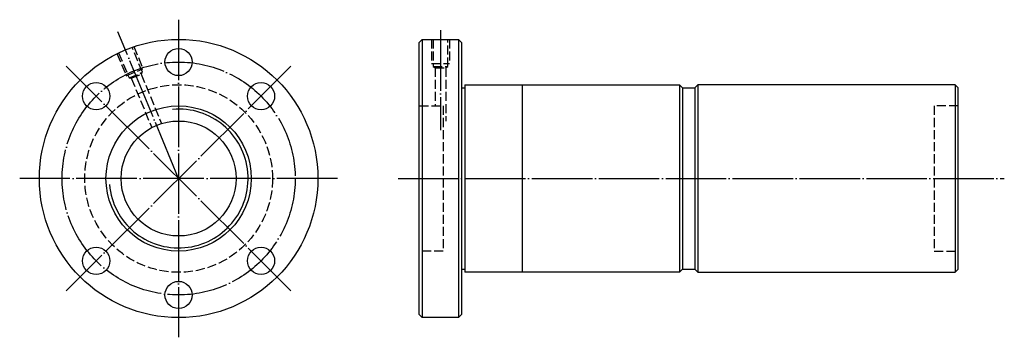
# Model space of a CAD drawing. Header units: millimetres. Extents: x -31 to 294, y 148 to 252.
import ezdxf

# ---------------------------------------------------------------- set-up
doc = ezdxf.new("R2010")
doc.units = ezdxf.units.MM
for name, pattern in [('CENTER', [22, 20, -1, 0, -1]), ('DASHED', [4, 3, -1]), ('THIN', [200000, 200000, 0])]:
    doc.linetypes.add(name, pattern=pattern)
doc.layers.add('NT', color=7, linetype='Continuous')

msp = doc.modelspace()

# ---------------------------------------------------------------- linework, layer by layer
at = {"layer": 'NT', "color": 3, "linetype": 'CENTER'}
for p, q in [((21.5, 252.5), (21.5, 147.5)), ((21.5, 200), (1.41, 248.5)), ((108, 249), (108, 216)), ((58.62, 237.12), (-15.62, 162.88)), ((58.62, 162.88), (-15.62, 237.12)), ((74, 200), (-31, 200)), ((94, 200), (294.27, 200))]:
    msp.add_line(p, q, dxfattribs=at)
at = {"layer": 'NT', "color": 16, "linetype": 'Continuous'}
for p, q in [((101, 245), (102, 246)), ((101, 155), (101, 245)), ((102, 246), (114, 246)), ((102, 246), (102, 154)), ((114, 246), (115, 245)), ((114, 246), (114, 154)), ((115, 245), (115, 155)), ((116, 231), (116, 169)), ((116, 231), (187, 231)), ((135, 231), (135, 169)), ((187, 231), (188, 230)), ((187, 231), (187, 169)), ((193, 231), (192, 230)), ((278, 231), (193, 231)), ((193, 231), (193, 169)), ((278, 231), (278, 169)), ((278, 231), (279, 230)), ((115, 230), (116, 230)), ((188, 230), (188, 170)), ((188, 230), (192, 230)), ((192, 230), (192, 170)), ((279, 170), (279, 230)), ((115, 170), (116, 170)), ((188, 170), (187, 169)), ((188, 170), (192, 170)), ((192, 170), (193, 169)), ((278, 169), (279, 170)), ((187, 169), (116, 169)), ((193, 169), (278, 169)), ((102, 154), (101, 155)), ((114, 154), (102, 154)), ((115, 155), (114, 154))]:
    msp.add_line(p, q, dxfattribs=at)
at = {"layer": 'NT', "color": 1, "linetype": 'DASHED'}
for p, q in [((105, 246), (105, 238)), ((111, 246), (111, 238)), ((1.12, 241.35), (4.19, 233.96)), ((6.67, 243.65), (9.73, 236.26)), ((105, 238), (111, 238)), ((4.19, 233.96), (9.73, 236.26)), ((5.12, 233.27), (9.56, 235.1)), ((9.1, 234.51), (15.85, 218.22)), ((105.6, 237), (110.4, 237)), ((106.25, 236.62), (106.25, 224)), ((109.75, 236.62), (109.75, 219)), ((5.87, 233.17), (12.64, 216.81)), ((101, 224), (108.88, 224)), ((108.88, 224), (108.88, 176)), ((279, 224), (271.12, 224)), ((271.12, 224), (271.12, 176)), ((108.88, 176), (101, 176)), ((271.12, 176), (279, 176))]:
    msp.add_line(p, q, dxfattribs=at)
for points in [[(105.6, 246), (105.6, 237), (106.25, 236.62), (109.75, 236.62), (110.4, 237), (110.4, 246)], [(1.68, 241.58), (5.12, 233.27), (5.87, 233.17), (9.1, 234.51), (9.56, 235.1), (6.11, 243.42)]]:
    msp.add_lwpolyline(points, dxfattribs=at)
at = {"layer": 'NT', "color": 16, "linetype": 'Continuous'}
for centre, radius in [((21.5, 200), 46), ((21.5, 238.5), 4.5), ((-5.72, 227.22), 4.5), ((48.72, 227.22), 4.5), ((21.5, 200), 24), ((21.5, 200), 19), ((-5.72, 172.78), 4.5), ((48.72, 172.78), 4.5), ((21.5, 161.5), 4.5)]:
    msp.add_circle(centre, radius, dxfattribs=at)
at = {"layer": 'NT', "color": 3, "linetype": 'CENTER'}
msp.add_circle((21.5, 200), 38.5, dxfattribs=at)
at = {"layer": 'NT', "color": 1, "linetype": 'DASHED'}
msp.add_circle((21.5, 200), 31, dxfattribs=at)
at = {"layer": 'NT', "color": 5, "linetype": 'THIN'}
msp.add_arc((21.5, 200), 22.95, 185, 95, dxfattribs=at)

doc.saveas('drawing.dxf')
